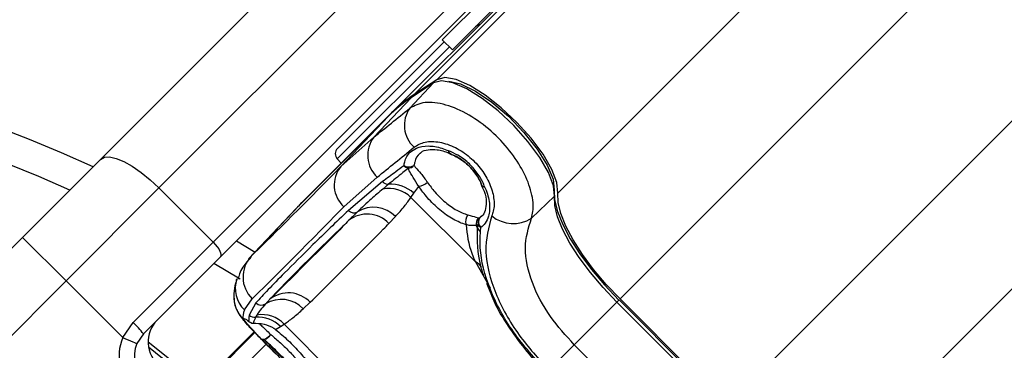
# Model space of a CAD drawing. Header units: millimetres. Extents: x 36407 to 443956, y 6043 to 409364.
# Tile 35 of 73: x 92548 to 95752, y 246915 to 247990. Entities that reach past the tile are written whole.
import ezdxf

# ---------------------------------------------------------------- set-up
doc = ezdxf.new("R2010")
doc.units = ezdxf.units.MM
doc.header["$LTSCALE"] = 50
doc.layers.add('COMPONENT_GEOMETRY', color=7, linetype='Continuous')
doc.styles.add('SLDTEXTSTYLE0', font='TXT', dxfattribs={"width": 0.75})
doc.dimstyles.new('SLDDIMSTYLE0', dxfattribs={"dimtxt": 2500, "dimasz": 165.1, "dimexe": 0, "dimexo": 0.0625, "dimgap": 625, "dimtad": 0, "dimtih": 1, "dimtoh": 1, "dimdec": 1, "dimrnd": 1e-09, "dimzin": 12, "dimdsep": 46, "dimtxsty": 'SLDTEXTSTYLE0', "dimsah": 1, "dimcen": 0.09, "dimadec": 0, "dimazin": 3, "dimtfac": 1, "dimtdec": 1, "dimtofl": 0, "dimtmove": 0, "dimatfit": 3, "dimfxl": 1, "dimfrac": 2, "dimtolj": 1, "dimtzin": 12, "dimarcsym": 0})
doc.dimstyles.new('SLDDIMSTYLE1', dxfattribs={"dimtxt": 2500, "dimasz": 165.1, "dimexe": 0, "dimexo": 0.0625, "dimgap": 625, "dimtad": 0, "dimtih": 1, "dimtoh": 1, "dimdec": 0, "dimrnd": 1e-09, "dimzin": 12, "dimdsep": 46, "dimtxsty": 'SLDTEXTSTYLE0', "dimsah": 1, "dimcen": 0.09, "dimadec": 0, "dimazin": 3, "dimtfac": 1, "dimtdec": 0, "dimtofl": 0, "dimtmove": 0, "dimatfit": 3, "dimfxl": 1, "dimfrac": 2, "dimtolj": 1, "dimtzin": 12, "dimarcsym": 0})

# ---------------------------------------------------------------- blocks, each defined once
blk = doc.blocks.new('_D')
at = {"layer": 'COMPONENT_GEOMETRY', "color": 7}
for p, q in [((167596.2, 392392.2), (70194.7, 392392.2)), ((70353.5, 392392.2), (70353.5, 321782.9)), ((65351.7, 321275.1), (64590, 321275.1)), ((64590, 321275.1), (64590, 317306.4)), ((75355.2, 321275.1), (76116.9, 321275.1)), ((76116.9, 321275.1), (76116.9, 317306.4)), ((64590, 317306.4), (65351.7, 317306.4)), ((76116.9, 317306.4), (75355.2, 317306.4)), ((70353.5, 242956.6), (70353.5, 313565.9)), ((79452.5, 242956.6), (70194.7, 242956.6))]:
    blk.add_line(p, q, dxfattribs=at)
for points in [[(70353.5, 392392.2), (70328.1, 392227.1), (70378.9, 392227.1)], [(70353.5, 242956.6), (70378.9, 243121.7), (70328.1, 243121.7)]]:
    blk.add_solid(points, dxfattribs=at)
at = {"layer": 'COMPONENT_GEOMETRY', "color": 7, "char_height": 2500, "attachment_point": 1, "style": 'SLDTEXTSTYLE0'}
for s, insert in [('9\'9.67"', (65351.7, 320529)), ('2988.7', (65273.6, 316788.6))]:
    blk.add_mtext(s, dxfattribs=dict(at, insert=insert))
blk = doc.blocks.new('_D_3')
at = {"layer": 'COMPONENT_GEOMETRY', "color": 7}
for p, q in [((240160.5, 319828.1), (240160.5, 202242)), ((85724.7, 242893.1), (85724.7, 202242)), ((157017.3, 206001.4), (156255.5, 206001.4)), ((156255.5, 206001.4), (156255.5, 202032.7)), ((168868, 206001.4), (169629.7, 206001.4)), ((169629.7, 206001.4), (169629.7, 202032.7)), ((85724.7, 202400.7), (155016.4, 202400.7)), ((240160.5, 202400.7), (170868.8, 202400.7)), ((156255.5, 202032.7), (157017.3, 202032.7)), ((169629.7, 202032.7), (168868, 202032.7))]:
    blk.add_line(p, q, dxfattribs=at)
for points in [[(85724.7, 202400.7), (85889.8, 202375.3), (85889.8, 202426.1)], [(240160.5, 202400.7), (239995.4, 202426.1), (239995.4, 202375.3)]]:
    blk.add_solid(points, dxfattribs=at)
at = {"layer": 'COMPONENT_GEOMETRY', "color": 7, "char_height": 2500, "attachment_point": 1, "style": 'SLDTEXTSTYLE0'}
for s, insert in [('10\'1.60"', (157017.3, 205255.3)), ('3089', (159248.2, 201514.9))]:
    blk.add_mtext(s, dxfattribs=dict(at, insert=insert))

msp = doc.modelspace()

# ---------------------------------------------------------------- linework, layer by layer
at = {"color": 8, "linetype": 'Continuous', "lineweight": 25}
for p, q in [((93904.97, 247794.95), (129929.16, 283819.15)), ((94299.21, 247425.62), (130361.28, 283487.7)), ((95193.71, 246531.12), (131255.73, 282593.14)), ((94501.59, 247081.65), (95737.12, 248317.19)), ((94849.75, 246733.49), (96085.28, 247969.03)), ((93946.13, 247901.69), (93581.4, 247536.97)), ((93301.22, 247220.74), (93297.41, 247215.18)), ((94031.03, 247202.01), (94078.6, 247117.99)), ((94491.25, 247071.31), (94498.53, 247078.6)), ((93310.61, 246974.94), (93111.75, 246776.08)), ((93114.54, 246773.79), (93313.12, 246972.37)), ((93350.06, 246934.71), (93155.37, 246740.03))]:
    msp.add_line(p, q, dxfattribs=at)
at = {"color": 7, "linetype": 'Continuous', "lineweight": 25}
for p, q in [((93831.48, 247746.67), (124053.35, 277968.54)), ((93757.93, 247686.89), (123658.91, 277587.87)), ((92811.23, 247535.69), (94310.59, 249035.05)), ((94500.38, 248942), (93001.02, 247442.64)), ((93177.8, 247265.87), (94677.16, 248765.22)), ((94700.42, 248717.77), (93201.06, 247218.42)), ((93923.19, 247924.63), (94312.58, 248314.02)), ((93955.89, 247891.93), (94345.28, 248281.32)), ((93923.19, 247924.63), (93955.89, 247891.93)), ((93582.3, 247571.37), (93929.37, 247918.44)), ((93817.41, 247702.4), (93895, 247784.42)), ((93895, 247784.42), (93821.51, 247736.13)), ((93897.35, 247786.39), (93823.87, 247738.1)), ((93904.97, 247794.95), (93831.48, 247746.67)), ((93700.2, 247607.89), (93821.51, 247736.13)), ((93747.97, 247676.36), (93456.33, 247384.72)), ((93748.22, 247676.63), (93456.58, 247384.99)), ((93757.93, 247686.89), (93466.29, 247395.25)), ((93592.86, 247512.38), (93747.97, 247676.36)), ((93748.22, 247676.63), (93747.97, 247676.36)), ((93700.2, 247607.89), (93592.86, 247512.38)), ((93947.92, 247554.31), (93949.03, 247553.63)), ((92557.3, 247281.76), (92811.23, 247535.69)), ((93581.4, 247536.97), (93594.01, 247522.97)), ((93603.24, 247381.38), (93711.26, 247477.93)), ((93729.11, 247463.37), (93617.51, 247369.83)), ((93748.14, 247454.6), (93729.59, 247439.17)), ((93830.19, 247425.44), (93846.59, 247447.97)), ((94050.89, 247449.68), (94059.29, 247431.79)), ((94052.2, 247450.13), (94051.52, 247451.24)), ((93001.02, 247442.64), (92698.72, 247140.34)), ((93177.8, 247265.87), (93001.02, 247442.64)), ((93821.2, 247411.84), (93830.19, 247425.44)), ((93821.2, 247411.84), (94031.03, 247202.01)), ((94213.39, 247344.28), (94288.66, 247415.62)), ((93301.22, 247220.74), (93456.33, 247384.72)), ((93456.58, 247384.99), (93456.33, 247384.72)), ((93447.47, 247375.61), (93292.38, 247211.64)), ((93749.69, 247327.06), (93770.92, 247349.8)), ((94045.76, 247346.11), (94052.66, 247353.19)), ((94039.45, 247324.31), (94033.91, 247320.87)), ((94037.84, 247311.65), (94039.45, 247324.31)), ((94040.59, 247345.46), (94045.76, 247346.11)), ((94047.39, 247301.42), (94048.88, 247314.04)), ((92195.81, 246920.27), (92557.3, 247281.76)), ((92557.3, 247281.76), (92698.72, 247140.34)), ((92916.96, 247005.02), (93177.8, 247265.87)), ((93252.97, 247270.32), (93313.68, 247234.16)), ((93201.06, 247218.42), (92950.66, 246968.01)), ((93265.67, 247146.33), (93179.84, 247197.19)), ((92698.72, 247140.34), (92348.41, 246790.03)), ((92883.25, 246955.81), (92698.72, 247140.34)), ((94066.67, 247132.43), (94081.03, 247098.85)), ((93279.12, 247045.78), (93304.2, 247082.35)), ((93316.58, 247068.9), (93294.96, 247029.22)), ((93470.62, 247049.5), (93493.35, 247070.73)), ((94352.56, 246932.63), (94491.25, 247071.31)), ((94839.41, 246723.15), (94491.25, 247071.31)), ((94846.69, 246730.44), (94498.53, 247078.6)), ((94849.75, 246733.49), (94501.59, 247081.65)), ((93319.75, 247029.33), (93315.76, 247022.22)), ((92883.25, 246955.81), (92916.96, 247005.02)), ((93396.29, 246991.54), (93408.57, 246999.22)), ((93618.41, 246789.39), (93408.57, 246999.22)), ((92950.66, 246968.01), (92929.29, 246936.3)), ((93310.6, 246974.95), (93111.74, 246776.09)), ((93380.73, 246982.11), (93396.29, 246991.54)), ((94352.56, 246932.63), (94270.04, 246850.1)), ((94352.56, 246932.63), (94700.72, 246584.47))]:
    msp.add_line(p, q, dxfattribs=at)
at = {"color": 7, "linetype": 'Continuous', "lineweight": 25, "flags": 128}
for points in [[(94299.21, 247425.62), (94295.86, 247459.93), (94279.43, 247503.09), (94251, 247552.31), (94212.41, 247604.38), (94166.16, 247655.94), (94115.25, 247703.63), (94062.99, 247744.37), (94012.76, 247775.5), (93967.82, 247795.02), (93931.1, 247801.64), (93904.97, 247794.95)], [(94288.66, 247415.62), (94285.32, 247449.88), (94268.92, 247492.98), (94240.53, 247542.13), (94201.99, 247594.13), (94155.81, 247645.61), (94104.98, 247693.23), (94052.79, 247733.91), (94002.63, 247765), (93957.77, 247784.48), (93921.1, 247791.1), (93895, 247784.42)], [(93897.35, 247786.39), (93897.14, 247786.24), (93895, 247784.42)], [(93944.73, 247790.02), (93982.85, 247781.16), (94031.16, 247757.74), (94084.43, 247721.66), (94138.47, 247675.76), (94189.06, 247623.64), (94232.22, 247569.38), (94264.57, 247517.24), (94283.57, 247471.31), (94287.74, 247435.18)], [(93823.87, 247738.1), (93823.65, 247737.96), (93821.51, 247736.13)], [(92811.23, 247535.69), (92823.39, 247542.41), (92840.51, 247543.44), (92861.94, 247538.73), (92886.86, 247528.48), (92914.3, 247513.06), (92943.22, 247493.08), (92972.51, 247469.3), (93001.02, 247442.64)], [(94287.74, 247435.18), (94288.66, 247403.73), (94297.82, 247366.23), (94314.96, 247323.68), (94339.64, 247277.23), (94371.2, 247228.11), (94408.79, 247177.62), (94451.4, 247127.13), (94497.91, 247077.98)], [(94491.25, 247071.31), (94446.42, 247118.69), (94405.34, 247167.36), (94369.11, 247216.02), (94338.7, 247263.38), (94314.91, 247308.15), (94298.38, 247349.16), (94289.55, 247385.31), (94288.66, 247415.62)], [(94501.59, 247081.65), (94456.8, 247128.99), (94415.77, 247177.61), (94379.58, 247226.22), (94349.19, 247273.52), (94325.42, 247318.26), (94308.91, 247359.22), (94300.09, 247395.33), (94299.21, 247425.62)], [(93456.33, 247384.72), (93448.1, 247376.27), (93447.47, 247375.61)], [(93452.49, 247380.84), (93458.05, 247386.8), (93466.29, 247395.25)], [(93177.8, 247265.87), (93184.47, 247258.74), (93190.41, 247251.42), (93195.41, 247244.19), (93199.26, 247237.32), (93201.82, 247231.09), (93203, 247225.74), (93202.74, 247221.46), (93201.06, 247218.42)], [(93292.98, 247009.65), (93296.01, 247006.97), (93296.21, 247006.83)], [(93308.12, 247002.55), (93310.19, 247002.3), (93311.56, 247002.29)], [(93333.52, 246952.34), (93336.1, 246950.83), (93339.45, 246950.32), (93343.42, 246950.83), (93347.78, 246952.33), (93352.33, 246954.74), (93356.81, 246957.94), (93361, 246961.77), (93364.69, 246966.02)], [(92883.25, 246955.81), (92892.23, 246952), (92900.87, 246948.34), (92908.83, 246944.97), (92915.8, 246942.02), (92921.53, 246939.59), (92925.78, 246937.79), (92928.4, 246936.68), (92929.29, 246936.3)], [(92965.97, 246942.15), (93089.15, 246843.31), (93138.5, 246802.85)]]:
    msp.add_lwpolyline(points, dxfattribs=at)
at = {"color": 8, "linetype": 'Continuous', "lineweight": 25, "flags": 128}
for points in [[(93947.49, 247554.28), (93946.91, 247554.59), (93945.27, 247556.42), (93944.28, 247559.31), (93943.99, 247563.11)], [(94060.99, 247446.22), (94057.19, 247446.5), (94054.3, 247447.48), (94052.48, 247449.12), (94052.21, 247449.62)], [(92967.34, 246925.41), (93081.39, 246833.79), (93129.78, 246794.13)]]:
    msp.add_lwpolyline(points, dxfattribs=at)
at = {"color": 7, "linetype": 'Continuous', "lineweight": 25}
for centre, radius, start, end in [((90724.72, 242956.63), 5000, 65.6403, 24.3597), ((94061.96, 247927.28), 50, 109.15807, 135), ((90724.72, 242956.63), 4900, 66.0814, 23.9186), ((94076.07, 247347.76), 464.36, 123.24244, 134.95646), ((94086.07, 247358.25), 464.42, 123.2426, 134.95639), ((93896.45, 247646.55), 96.78, 144.75615, 227.57371), ((93778.1, 247549.07), 97.62, 142.94551, 226.78708), ((93599.98, 247553.7), 25, 135, 222), ((93956.42, 247563.38), 12.43, 181.24697, 226.8527), ((93957.89, 247577.01), 25, 245.2188, 249.23946), ((93665.97, 247452.26), 94.65, 140.56683, 228.48919), ((93814.2, 247541.81), 30.87, 239.49922, 303.18377), ((93819.04, 247533.42), 27.43, 221.62178, 255.96188), ((93810.47, 247534.45), 27.71, 273.96948, 318.14426), ((93748.44, 247480.27), 25.68, 221.16881, 269.33068), ((93757.03, 247349.58), 105.39, 46.03759, 94.8427), ((93840.7, 247496.64), 49.02, 276.90324, 314.13004), ((94074.89, 247460.12), 25, 200.81644, 204.84361), ((94061.24, 247458.63), 12.41, 223.20645, 268.84429), ((93748.99, 247337), 104, 46.02979, 100.75465), ((93699.69, 247280.39), 99.46, 44.25964, 121.79646), ((93635.48, 247386.1), 24.25, 222.14691, 299.11578), ((93678.75, 247259.51), 97.96, 43.6026, 128.02482), ((94032.73, 247333.95), 33.82, 141.16225, 199.23648), ((94153.88, 247437.5), 110.59, 230.9389, 302.55556), ((94059.04, 247327.25), 25.92, 135.36736, 194.24609), ((93967.36, 247287.06), 74.65, 19.23155, 26.92605), ((94063.7, 247329.1), 24.72, 136.51969, 191.17852), ((94059.42, 247333.19), 21.86, 203.97501, 241.16001), ((94065.91, 247331.89), 24.67, 144.77659, 226.31821), ((94057.09, 247320.04), 21, 203.55129, 242.48347), ((93373.85, 247153.08), 99.26, 137.02664, 225.4419), ((93422.43, 247003.56), 97.69, 43.4425, 128.03331), ((93344.21, 247088.65), 99.51, 183.64487, 225.19606), ((93334.29, 247086.46), 24.94, 224.74859, 303.24803), ((93399.43, 246982.49), 97.76, 43.26976, 121.7664), ((93312.6, 247047.24), 25.21, 225.596, 277.19356), ((93336.28, 246932.02), 98.7, 42.91031, 99.64451), ((92736.12, 246806.54), 268.51, 36.96604, 47.66253), ((93065.97, 246941.91), 100, 135, 231.35649), ((93310.57, 247027.5), 25.07, 225.41448, 264.39101), ((93310.6, 247027.27), 25, 234.85744, 272.20977), ((93324.1, 246923.08), 99.5, 43.48381, 94.81073), ((93332.15, 246986.15), 38.26, 287.24767, 328.26033), ((93021.37, 246897.3), 150, 157.04166, 231.35649), ((93021.37, 246897.3), 100, 157.04166, 231.35649), ((93341.46, 246961.76), 12.32, 229.88789, 279.50817)]:
    msp.add_arc(centre, radius, start, end, dxfattribs=at)
at = {"color": 8, "linetype": 'Continuous', "lineweight": 25}
for centre, radius, start, end in [((94003.74, 247150.58), 58.22, 36.43677, 62.04969), ((93348.41, 247116.47), 98.98, 162.26506, 225.56842)]:
    msp.add_arc(centre, radius, start, end, dxfattribs=at)
at = {"color": 7, "linetype": 'Continuous', "lineweight": 25}
for centre, major_axis, ratio, start_param, end_param in [((95933.5, 250071.16), (2786.51, 2792.56), 0.0746836, 3.7116663, 3.7785368), ((96004.09, 250000.72), (2857.22, 2863.27), 0.0728373, 3.7116703, 3.7785408), ((95968.74, 250032.59), (2720.78, 2858.29), 0.0088426, 3.3307193, 3.64138), ((96041.16, 249963.64), (2791.49, 2929), 0.0086243, 3.33073, 3.6413906), ((96004.09, 250000.72), (2724.99, 2995.48), 0.0554132, 3.0197772, 3.0866477)]:
    msp.add_ellipse(centre, major_axis=major_axis, ratio=ratio, start_param=start_param, end_param=end_param, dxfattribs=at)
for points, knots in [([(94213.39, 247344.28), (94215.22, 247351.35), (94221.36, 247375.12), (94216.66, 247425.75), (94189.92, 247495.24), (94144.21, 247565.39), (94082.6, 247630.43), (94009.24, 247683.75), (93933.17, 247716.7), (93863.38, 247725.91), (93832.71, 247710.22), (93817.41, 247702.4)], [0, 0, 0, 0, 0.0498253, 0.1675565, 0.2805761, 0.3917792, 0.5052975, 0.6243182, 0.7486622, 0.8746029, 1, 1, 1, 1]), ([(93798.54, 247515.2), (93799.21, 247519.45), (93801.94, 247536.74), (93814.55, 247557.43), (93841.13, 247575.07), (93875.74, 247581.61), (93913.65, 247575.74), (93936.59, 247566.19), (93943.99, 247563.11)], [0, 0, 0, 0, 0.075373, 0.307282, 0.4577891, 0.6832052, 0.897771, 1, 1, 1, 1]), ([(93831.16, 247575.12), (93842.48, 247581.82), (93865.05, 247595.18), (93913.54, 247594.31), (93965.12, 247577.04), (94013.52, 247544.77), (94052.53, 247503), (94079.53, 247456.42), (94092.91, 247409.1), (94092.18, 247373.87), (94086.03, 247356.74), (94084.2, 247351.63)], [0, 0, 0, 0, 0.1282871, 0.2558957, 0.3797548, 0.4964886, 0.6073073, 0.7167267, 0.8296467, 0.9490947, 1, 1, 1, 1]), ([(93852.02, 247554.98), (93853, 247556.28), (93857.91, 247562.78), (93875.25, 247568.31), (93906.34, 247568.42), (93932.49, 247562.05), (93946.55, 247554.57), (93947.4, 247554.12)], [0, 0, 0, 0, 0.0763939, 0.3833446, 0.6729018, 0.9803046, 1, 1, 1, 1]), ([(94060.99, 247446.22), (94060.58, 247447.35), (94055.68, 247460.81), (94041.85, 247487.29), (94011.97, 247522.51), (93977.4, 247549.06), (93954.07, 247558.87), (93943.99, 247563.11)], [0, 0, 0, 0, 0.02302203, 0.27511199, 0.5280027, 0.79613545, 1, 1, 1, 1]), ([(94052.2, 247450.13), (94051.55, 247451.88), (94046.29, 247465.99), (94031.59, 247492.11), (94002.65, 247523.29), (93973.42, 247543.82), (93955.18, 247551.33), (93947.92, 247554.31)], [0, 0, 0, 0, 0.0401124, 0.3233721, 0.5842772, 0.834684, 1, 1, 1, 1]), ([(93947.92, 247554.31), (93961.82, 247547.8), (93989.43, 247534.88), (94024.37, 247501.22), (94043.6, 247471.31), (94050.56, 247454.16), (94052.2, 247450.13)], [0, 0, 0, 0, 0.3101454, 0.6161444, 0.9098511, 1, 1, 1, 1]), ([(93798.54, 247515.2), (93789.53, 247508.45), (93765.9, 247490.73), (93743.17, 247473.83), (93729.11, 247463.37)], [0, 0, 0, 0, 0.3813016, 1, 1, 1, 1]), ([(93831.1, 247515.97), (93832.75, 247513.63), (93838.06, 247506.1), (93853.28, 247490.85), (93867.59, 247471.33), (93874.83, 247461.45)], [0, 0, 0, 0, 0.181867, 0.5861083, 1, 1, 1, 1]), ([(93812.38, 247506.81), (93806.51, 247502.1), (93784.09, 247484.12), (93763.4, 247467.14), (93748.14, 247454.6)], [0, 0, 0, 0, 0.26194733, 1, 1, 1, 1]), ([(93846.59, 247447.97), (93840.34, 247458.04), (93827.73, 247478.33), (93816.53, 247495.33), (93813.38, 247504.06), (93812.38, 247506.81)], [0, 0, 0, 0, 0.4024749, 0.8112644, 1, 1, 1, 1]), ([(94000.8, 247322.81), (93986.83, 247327.89), (93959.01, 247338), (93914.82, 247370.26), (93875.21, 247408.26), (93855.68, 247435.36), (93846.59, 247447.97)], [0, 0, 0, 0, 0.2599111, 0.5178715, 0.7755602, 1, 1, 1, 1]), ([(93874.83, 247461.45), (93882.56, 247450.69), (93899.17, 247427.53), (93932.82, 247395.29), (93970.41, 247367.88), (93994.39, 247359.4), (94006.39, 247355.16)], [0, 0, 0, 0, 0.2248201, 0.4834425, 0.7415717, 1, 1, 1, 1]), ([(94060.99, 247446.22), (94061.69, 247444.67), (94069.89, 247426.5), (94079.22, 247391.59), (94076.15, 247353.41), (94064.45, 247328.08), (94053.74, 247318.43), (94048.88, 247314.04)], [0, 0, 0, 0, 0.0280985, 0.3293975, 0.6309344, 0.8322185, 1, 1, 1, 1]), ([(93729.59, 247439.17), (93716.86, 247428.31), (93687.77, 247403.51), (93661.86, 247378.81), (93647.28, 247364.92)], [0, 0, 0, 0, 0.4375074, 1, 1, 1, 1]), ([(93770.92, 247349.8), (93780.81, 247360.83), (93798.53, 247380.58), (93814.25, 247402.27), (93821.2, 247411.84)], [0, 0, 0, 0, 0.5586012, 1, 1, 1, 1]), ([(94059.29, 247431.79), (94059.3, 247431.78), (94065.48, 247418.52), (94067, 247395.94), (94063.98, 247367.38), (94055.83, 247353.49), (94048.27, 247348.99), (94046.54, 247347.96)], [0, 0, 0, 0, 0.0002198, 0.2950046, 0.5956392, 0.907658, 1, 1, 1, 1]), ([(93617.51, 247369.83), (93577.53, 247331.23), (93497.56, 247254.03), (93414.61, 247171.51), (93354.05, 247109.58), (93329.09, 247082.48), (93316.58, 247068.9)], [0, 0, 0, 0, 0.2879415, 0.5758862, 0.7874757, 1, 1, 1, 1]), ([(93647.28, 247364.92), (93641.93, 247359.66), (93632.2, 247350.1), (93622.69, 247340.84), (93618.41, 247336.67)], [0, 0, 0, 0, 0.5501007, 1, 1, 1, 1]), ([(94006.39, 247355.16), (94011.31, 247353.76), (94027.09, 247349.25), (94035.09, 247347), (94040.59, 247345.46)], [0, 0, 0, 0, 0.3117351, 1, 1, 1, 1]), ([(94084.2, 247351.63), (94074.2, 247314.34), (94054.28, 247240), (94089.9, 247102.8), (94163.87, 246966.86), (94236.15, 246887.37), (94270.04, 246850.1)], [0, 0, 0, 0, 0.2632008, 0.524729, 0.7771853, 1, 1, 1, 1]), ([(93362.24, 247080.5), (93386.69, 247106.26), (93431.16, 247153.12), (93522.78, 247244.02), (93589.73, 247308.89), (93618.41, 247336.67)], [0, 0, 0, 0, 0.4111952, 0.7478088, 1, 1, 1, 1]), ([(93618.41, 247336.67), (93612.27, 247330.4), (93577.61, 247295.08), (93514.15, 247230.99), (93434.88, 247151.9), (93384.05, 247101.93), (93362.24, 247080.5)], [0, 0, 0, 0, 0.0727041, 0.4097567, 0.7468144, 1, 1, 1, 1]), ([(93493.35, 247070.73), (93515.17, 247092.18), (93566.04, 247142.18), (93645.36, 247221.32), (93708.86, 247285.44), (93743.54, 247320.79), (93749.69, 247327.06)], [0, 0, 0, 0, 0.25318534, 0.59024242, 0.92729461, 1, 1, 1, 1]), ([(94000.8, 247322.81), (94004.06, 247291.6), (94008.18, 247252.2), (94027.1, 247210.64), (94031.03, 247202.01)], [0, 0, 0, 0, 0.7923822, 1, 1, 1, 1]), ([(94033.91, 247320.87), (94028.5, 247320.15), (94020.77, 247319.12), (94005.4, 247321.96), (94000.8, 247322.81)], [0, 0, 0, 0, 0.7005266, 1, 1, 1, 1]), ([(94352.56, 246932.63), (94325.46, 246962.6), (94267.75, 247026.44), (94210.02, 247137.08), (94184.44, 247250.25), (94203.72, 247312.86), (94213.39, 247344.28)], [0, 0, 0, 0, 0.223487, 0.4760877, 0.7370767, 1, 1, 1, 1]), ([(94060.32, 247151.25), (94056.09, 247163.78), (94037.07, 247220.1), (94037.5, 247271.6), (94037.84, 247311.65)], [0, 0, 0, 0, 0.2224424, 1, 1, 1, 1]), ([(94264.07, 246844.13), (94225.46, 246886.88), (94148.14, 246972.5), (94072.58, 247114.6), (94044.11, 247225.18), (94046.62, 247283.64), (94047.39, 247301.42)], [0, 0, 0, 0, 0.28742404, 0.57572153, 0.87097342, 1, 1, 1, 1]), ([(93298.51, 247213.54), (93294.77, 247209.97), (93280.66, 247196.51), (93265.51, 247174.1), (93259.76, 247151.97), (93258.2, 247146)], [0, 0, 0, 0, 0.2088559, 0.7866759, 1, 1, 1, 1]), ([(93253.88, 247145.82), (93252.55, 247141.27), (93248.37, 247126.93), (93244.37, 247107.14), (93244.79, 247087.92), (93244.91, 247082.33)], [0, 0, 0, 0, 0.2478708, 0.7808996, 1, 1, 1, 1]), ([(94081.03, 247098.85), (94085.23, 247088.57), (94099.66, 247053.21), (94136.48, 246992.58), (94189.46, 246919.61), (94233.5, 246869.62), (94258.67, 246844.53), (94262.16, 246841.07)], [0, 0, 0, 0, 0.1158772, 0.3987341, 0.6783923, 0.9555251, 1, 1, 1, 1]), ([(93245.47, 247083.78), (93245.38, 247081.55), (93245.01, 247071.86), (93249.53, 247056.43), (93256.52, 247040.08), (93264.21, 247027.74), (93273.17, 247015.79), (93286.4, 247000.47), (93308.36, 246977.08), (93339.3, 246945.47), (93365.32, 246919.25), (93380.28, 246904.31), (93382.66, 246901.93)], [0, 0, 0, 0, 0.0226839, 0.0983272, 0.1638784, 0.2228611, 0.3000663, 0.4368388, 0.6185344, 0.7883543, 0.966314, 1, 1, 1, 1]), ([(93347.97, 247065.6), (93341.76, 247058.72), (93330.73, 247046.47), (93323.09, 247034.54), (93319.75, 247029.33)], [0, 0, 0, 0, 0.5624858, 1, 1, 1, 1]), ([(93362.24, 247080.5), (93359.56, 247077.68), (93354.69, 247072.56), (93350.05, 247067.76), (93347.97, 247065.6)], [0, 0, 0, 0, 0.550072, 1, 1, 1, 1]), ([(93294.96, 247029.22), (93294.24, 247024.91), (93293.09, 247017.93), (93293.01, 247011.94), (93292.98, 247009.65)], [0, 0, 0, 0, 0.61838336, 1, 1, 1, 1]), ([(93408.57, 246999.22), (93418.15, 247006.16), (93439.84, 247021.89), (93459.58, 247039.6), (93470.62, 247049.5)], [0, 0, 0, 0, 0.44138518, 1, 1, 1, 1]), ([(93333.52, 246952.34), (93331.79, 246954.12), (93318.2, 246968.11), (93296.55, 246990.96), (93280.84, 247009.46), (93275.81, 247018.4), (93280.04, 247018.3), (93289.59, 247011.92), (93292.98, 247009.65)], [0, 0, 0, 0, 0.0335351, 0.2636216, 0.49387, 0.6465133, 0.8743689, 1, 1, 1, 1]), ([(93288.7, 247011.66), (93288.98, 247011.53), (93289.69, 247011.21), (93293.93, 247008.32), (93296.54, 247006.54)], [0, 0, 0, 0, 0.386782, 1, 1, 1, 1]), ([(93315.76, 247022.22), (93313.01, 247016.42), (93309.67, 247009.38), (93308.36, 247003.58), (93308.12, 247002.55)], [0, 0, 0, 0, 0.8238936, 1, 1, 1, 1]), ([(93308.12, 247002.55), (93319.41, 247002.52), (93339.65, 247002.45), (93366.75, 246992.11), (93378.75, 246983.53), (93380.73, 246982.11)], [0, 0, 0, 0, 0.5125859, 0.9194729, 1, 1, 1, 1]), ([(93364.69, 246966.02), (93367.67, 246963.63), (93380.37, 246953.41), (93405.11, 246931.31), (93437.69, 246898.41), (93455.19, 246877.32), (93464, 246866.71)], [0, 0, 0, 0, 0.0899391, 0.3838707, 0.6900814, 1, 1, 1, 1]), ([(93380.73, 246982.11), (93394.4, 246970.6), (93421.72, 246947.58), (93461.43, 246906.07), (93493.51, 246866.54), (93507.39, 246845.56), (93513.82, 246835.83)], [0, 0, 0, 0, 0.2585249, 0.5166102, 0.7759014, 1, 1, 1, 1]), ([(93333.52, 246952.34), (93340.42, 246945.23), (93356.62, 246928.57), (93386.94, 246898.07), (93419.66, 246865.47), (93440.12, 246845.39), (93449.51, 246836.31), (93450.32, 246835.54)], [0, 0, 0, 0, 0.1997887, 0.4687212, 0.7229368, 0.9763609, 1, 1, 1, 1]), ([(93447.59, 246845.51), (93437.9, 246856.18), (93418.61, 246877.4), (93384.43, 246911.75), (93359.17, 246935.59), (93346.46, 246946.95), (93343.49, 246949.61)], [0, 0, 0, 0, 0.3097545, 0.6162935, 0.9102628, 1, 1, 1, 1]), ([(93343.49, 246949.61), (93351.25, 246941.62), (93367.35, 246925.05), (93396.31, 246895.97), (93424.59, 246867.84), (93440.12, 246852.77), (93447.59, 246845.51)], [0, 0, 0, 0, 0.2481965, 0.5151453, 0.7665652, 1, 1, 1, 1])]:
    msp.add_open_spline(points, degree=3, knots=knots, dxfattribs=at)
at = {"color": 8, "linetype": 'Continuous', "lineweight": 25}
for points, knots in [([(93851.77, 247555.8), (93851.36, 247555.53), (93841.76, 247549.14), (93834.9, 247534.89), (93831.85, 247519.69), (93831.1, 247515.97)], [0, 0, 0, 0, 0.03227875, 0.76284554, 1, 1, 1, 1]), ([(93382.65, 246901.92), (93370.33, 246914.29), (93345.05, 246939.64), (93312.07, 246973.27), (93286.93, 247000.01), (93275.49, 247013.9), (93274.42, 247017.06), (93274.09, 247018.05)], [0, 0, 0, 0, 0.2063797, 0.4230588, 0.6503568, 0.8911694, 1, 1, 1, 1]), ([(93328.48, 247000.8), (93330.06, 246999.27), (93336.7, 246992.82), (93351.25, 246978.99), (93363.18, 246967.48), (93364.69, 246966.02)], [0, 0, 0, 0, 0.2132972, 0.9001552, 1, 1, 1, 1])]:
    msp.add_open_spline(points, degree=3, knots=knots, dxfattribs=at)

# ---------------------------------------------------------------- dimensions: what is measured, and where the dimension line sits
at = {"layer": 'COMPONENT_GEOMETRY', "color": 7}
dim = msp.add_linear_dim(base=(70353.47, 242956.63), p1=(167659.66, 392392.2), p2=(79516, 242956.63), angle=90, dimstyle='SLDDIMSTYLE0', dxfattribs=at)
dim.commit()
dim.dimension.update_dxf_attribs({"geometry": '_D', "text_midpoint": (70353.47, 317674.42), "dimtype": 160})
dim = msp.add_linear_dim(base=(85724.72, 202400.71), p1=(240160.49, 319891.58), p2=(85724.72, 242956.63), dimstyle='SLDDIMSTYLE1', dxfattribs=at)
dim.commit()
dim.dimension.update_dxf_attribs({"geometry": '_D_3', "text_midpoint": (162942.6, 202400.71), "dimtype": 160})

doc.saveas('drawing.dxf')
